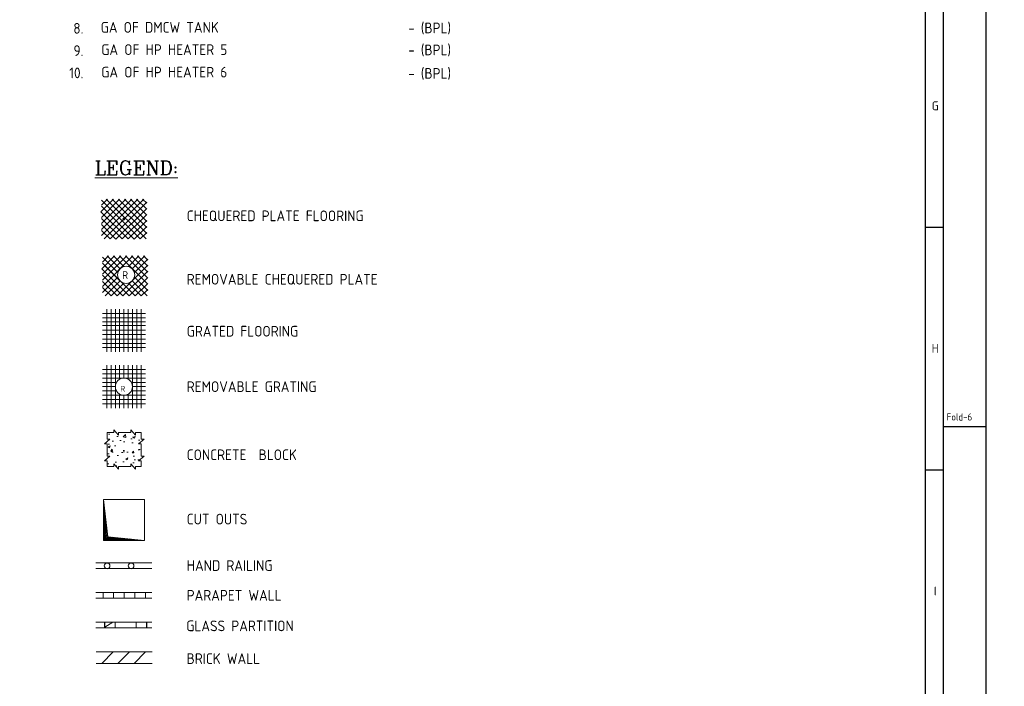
# Model space of a CAD drawing. Extents: x -287416 to 4934791, y -504132 to 1826789.
# Tile 79 of 256: x 102628 to 144012, y -149766 to -121737. Entities that reach past the tile are written whole.
import ezdxf
from ezdxf.enums import TextEntityAlignment as Align

# ---------------------------------------------------------------- set-up
doc = ezdxf.new("R2010")
doc.units = 0
doc.header["$LTSCALE"] = 800
doc.header["$MEASUREMENT"] = 0
doc.linetypes.add('CONTINOUS', pattern=[0])
doc.layers.get('0').update_dxf_attribs({"linetype": 'CONTINUOUS'})
doc.layers.add('T', color=3, linetype='CONTINUOUS', lineweight=15)
doc.layers.add('TEXT', color=3, linetype='CONTINUOUS', lineweight=15)
doc.styles.add('R', font='ROMANC')
doc.styles.add('ROMANC', font='romanc')
doc.styles.add('ROMANS', font='ISO9.shx', dxfattribs={"width": 0.8})
doc.styles.get("Standard").update_dxf_attribs({"font": 'ISO9'})

# ---------------------------------------------------------------- blocks, each defined once
blk = doc.blocks.new('A$C731D3036')
for p, q in [((-37.8, 265.66), (-37.8, 1816.5)), ((-37.8, 784.85), (-26.68, 784.85)), ((0, 660.34), (-26.68, 660.34)), ((-37.8, 633.66), (-26.68, 633.66))]:
    blk.add_line(p, q)
for points in [[(0, 1869.86), (-2643.59, 1869.86), (-2643.59, 0), (0, 0)], [(-26.68, 1843.18), (-2616.91, 1843.18), (-2616.91, 26.68), (-26.68, 26.68)]]:
    blk.add_lwpolyline(points, close=True)
for s, p in [('G', (-31.82, 860.45)), ('H', (-31.82, 709.26)), ('I', (-31.82, 558.07))]:
    blk.add_text(s, height=5.56).set_placement(p, align=Align.MIDDLE)
blk.add_text('Fold-6', height=4.447).set_placement((-24.68, 664.3))

msp = doc.modelspace()

# ---------------------------------------------------------------- hatches: boundary and pattern name
at = {"layer": 'TEXT'}
h = msp.add_hatch(dxfattribs=at)
h.set_pattern_fill('AR-CONC', color=256, scale=125, style=0)
h.set_pattern_definition([(50, (-523990.1, -447338.9), (896.5752, -78.4402), [93.75, -1031.25]), (355, (-523990.1, -447338.9), (-173.4392, 940.2402), [75, -825]), (100.4514, (-523915.4, -447345.5), (723.1367, 861.7994), [79.6752, -876.4276]), (46.1842, (-523990.1, -447088.9), (1334.0513, -206.8988), [140.625, -1546.875]), (96.6356, (-523878.9, -447106.2), (1168.3284, 1217.6473), [119.5129, -1314.6412]), (351.1842, (-523990.1, -447089), (1168.3274, 1217.6483), [112.5, -1237.5]), (21, (-523865.1, -447151.4), (746.1338, -503.2736), [93.75, -1031.25]), (326, (-523865.1, -447151.4), (304.1442, 906.4376), [75, -825]), (71.4514, (-523802.9, -447193.4), (1050.2783, 403.1631), [79.6752, -876.4276]), (37.5, (-523990.07, -447338.94), (15.19982, 416.11732), [0, -815, 0, -837.5, 0, -828.125]), (7.5, (-523990.07, -447338.94), (328.83692, 493.01464), [0, -477.5, 0, -796.25, 0, -315.625]), (327.5, (-524268.82, -447338.94), (667.27805, -28.19359), [0, -312.5, 0, -975, 0, -1293.75]), (317.5, (-524393.8, -447338.94), (728.9827, 125.13123), [0, -406.25, 0, -647.5, 0, -918.75])])
h.paths.add_polyline_path([(107015.4, -140522.8), (106776.5, -140522.8), (106776.5, -140637.5), (106585.4, -140408.2), (106585.4, -140522.8), (106300.1, -140522.8), (106300.1, -140283.9), (106185.4, -140283.9), (106414.7, -140092.8), (106300.1, -140092.8), (106300.1, -139807.5), (106300.1, -139568.6), (106185.4, -139568.6), (106414.7, -139377.5), (106300.1, -139377.5), (106300.1, -139092.1), (106585.4, -139092.1), (106585.4, -138977.5), (106776.5, -139206.8), (106776.5, -139092.1), (107015.4, -139092.1), (107300.8, -139092.1), (107300.8, -138977.5), (107491.9, -139206.8), (107491.9, -139092.1), (107740.1, -139092.1), (107740.1, -139377.5), (107854.7, -139377.5), (107625.4, -139568.6), (107740.1, -139568.6), (107740.1, -139807.5), (107740.1, -140092.8), (107854.7, -140092.8), (107625.4, -140283.9), (107740.1, -140283.9), (107740.1, -140522.8), (107491.9, -140522.8), (107491.9, -140637.5), (107300.8, -140408.2), (107300.8, -140522.8)])

# ---------------------------------------------------------------- linework, layer by layer
at = {"layer": 'TEXT', "flags": 128}
for points in [[(106039.1, -129815.9), (106573.7, -129280.3)], [(106060.7, -129539.6), (106319.9, -129280.3)], [(106060.7, -130048.9), (106829.3, -129280.3)], [(106060.7, -130303.4), (107083.1, -129280.3)], [(106060.7, -130557.9), (107338.7, -129280.3)], [(106060.7, -130812.4), (107592.5, -129280.3)], [(106060.7, -129328.7), (107687.9, -130955.2)], [(106172.3, -130955.2), (107846.3, -129280.3)], [(106265.9, -129280.3), (107941.7, -130955.2)], [(106426.1, -130955.2), (107966.9, -129415.4)], [(106521.5, -129280.3), (107966.9, -130725.7)], [(106775.3, -129280.3), (107966.9, -130471.1)], [(107030.9, -129280.3), (107966.9, -130216.6)], [(107284.7, -129280.3), (107966.9, -129962.1)], [(107538.5, -129280.3), (107966.9, -129707.4)], [(107794.1, -129280.3), (107966.9, -129452.9)], [(106039.1, -129815.9), (107191.1, -130955.2)], [(106060.7, -129583.2), (107439.5, -130961.5)], [(106674.5, -130961.5), (107966.9, -129670)], [(106935.5, -130955.2), (107966.9, -129924.5)], [(106060.7, -130092.4), (106935.5, -130955.2)], [(106060.7, -130346.9), (106674.5, -130961.5)], [(106994.9, -130117.8), (107009.3, -130103.4), (107023.7, -130117.8), (107009.3, -130132.2), (106994.9, -130117.8)], [(106994.9, -130117.8), (107009.3, -130103.4), (107023.7, -130117.8), (107009.3, -130132.2), (106994.9, -130117.8)], [(107191.1, -130955.2), (107966.9, -130179.2)], [(106060.7, -130601.5), (106426.1, -130955.2)], [(107439.5, -130961.5), (107966.9, -130433.7)], [(107687.9, -130955.2), (107966.9, -130688.2)], [(106083.5, -132208.5), (106618.1, -131672.8)], [(106105.1, -131932.2), (106364.3, -131672.8)], [(106105.1, -132441.2), (106873.7, -131672.8)], [(106105.1, -132695.9), (107127.5, -131672.8)], [(106105.1, -132950.4), (107383.1, -131672.8)], [(106105.1, -131721.2), (106753.1, -132369.9)], [(106105.1, -131975.7), (107483.9, -133354)], [(106310.3, -131672.8), (106846.7, -132208.5)], [(106565.9, -131672.8), (107008.7, -132115.4)], [(106819.7, -131672.8), (108011.3, -132863.7)], [(107075.3, -131672.8), (108011.3, -132609.2)], [(107194.1, -132115.4), (107636.9, -131672.8)], [(107329.1, -131672.8), (108011.3, -132354.5)], [(107356.1, -132208.5), (107892.5, -131672.8)], [(107449.7, -132369.9), (108011.3, -131808)], [(107584.7, -131672.8), (108011.3, -132099.9)], [(107838.5, -131672.8), (108011.3, -131845.4)], [(106083.5, -132208.5), (107222.9, -133347.7)], [(106209.5, -132081.2), (107483.9, -133354)], [(106718.9, -133354), (108011.3, -132062.5)], [(106967.3, -133347.7), (108011.3, -132317)], [(106105.1, -132484.8), (106967.3, -133347.7)], [(106105.1, -133205), (106753.1, -132556.2)], [(106105.1, -132739.5), (106718.9, -133354)], [(106216.7, -133347.7), (106846.7, -132717.7)], [(106470.5, -133347.7), (107008.7, -132810.8)], [(107194.1, -132810.8), (107732.3, -133347.7)], [(107222.9, -133347.7), (108011.3, -132571.7)], [(107356.1, -132717.7), (107986.1, -133347.7)], [(107449.7, -132556.2), (108011.3, -133118.2)], [(107483.9, -133354), (108011.3, -132826.2)], [(106105.1, -132994), (106470.5, -133347.7)], [(107732.3, -133347.7), (108011.3, -133080.8)], [(106289.3, -133906.7), (106289.3, -135706.7)], [(106469.3, -133906.7), (106469.3, -135706.7)], [(106649.3, -133906.7), (106649.3, -135706.7)], [(106649.3, -133906.7), (106649.3, -135706.7)], [(106829.3, -133906.7), (106829.3, -135706.7)], [(107009.3, -133906.7), (107009.3, -135706.7)], [(107009.3, -133906.7), (107009.3, -135706.7)], [(107189.3, -133906.7), (107189.3, -135706.7)], [(107189.3, -133906.7), (107189.3, -135706.7)], [(107369.3, -133906.7), (107369.3, -135706.7)], [(107549.3, -133906.7), (107549.3, -135706.7)], [(107729.3, -133906.7), (107729.3, -135706.7)], [(106109.3, -134086.7), (107909.3, -134086.7)], [(106109.3, -134266.7), (107909.3, -134266.7)], [(106109.3, -134446.7), (107909.3, -134446.7)], [(106109.3, -134602.2), (107909.3, -134602.2)], [(106109.3, -134794.4), (107909.3, -134794.4)], [(106109.3, -134974.4), (107909.3, -134974.4)], [(106109.3, -135166.7), (107909.3, -135166.7)], [(106109.3, -135346.7), (107909.3, -135346.7)], [(106109.3, -135526.7), (107909.3, -135526.7)], [(106109.3, -136444.9), (107909.3, -136444.9)], [(106289.3, -136264.9), (106289.3, -138064.9)], [(106469.3, -136264.9), (106469.3, -138064.9)], [(106649.3, -136264.9), (106649.3, -138064.9)], [(106649.3, -136264.9), (106649.3, -138064.9)], [(106829.3, -136264.9), (106829.3, -136853.1)], [(107009.3, -136264.9), (107009.3, -136804.9)], [(107189.3, -136264.9), (107189.3, -136853.1)], [(107369.3, -136264.9), (107369.3, -138064.9)], [(107549.3, -136264.9), (107549.3, -138064.9)], [(107729.3, -136264.9), (107729.3, -138064.9)], [(106109.3, -136624.9), (107909.3, -136624.9)], [(106109.3, -136804.9), (107909.3, -136804.9)], [(106109.3, -136984.9), (106697.9, -136984.9)], [(106109.3, -137164.9), (106649.3, -137164.9)], [(106109.3, -137344.9), (106697.9, -137344.9)], [(107320.7, -136984.9), (107909.3, -136984.9)], [(107320.7, -137344.9), (107909.3, -137344.9)], [(107369.3, -137164.9), (107909.3, -137164.9)], [(106109.3, -137524.9), (107909.3, -137524.9)], [(106109.3, -137704.9), (107909.3, -137704.9)], [(106829.3, -137476.7), (106829.3, -138064.9)], [(107009.3, -137524.9), (107009.3, -138064.9)], [(107189.3, -137476.7), (107189.3, -138064.9)], [(106109.3, -137884.9), (107909.3, -137884.9)], [(107015.4, -139092.1), (106776.5, -139092.1), (106776.5, -139206.8), (106585.4, -138977.5), (106585.4, -139092.1), (106300.1, -139092.1)], [(107740.1, -139092.1), (107491.9, -139092.1), (107491.9, -139206.8), (107300.8, -138977.5), (107300.8, -139092.1), (107015.4, -139092.1)], [(106300.1, -139807.5), (106300.1, -139568.6), (106185.4, -139568.6), (106414.7, -139377.5), (106300.1, -139377.5), (106300.1, -139092.1)], [(107740.1, -139807.5), (107740.1, -139568.6), (107625.4, -139568.6), (107854.7, -139377.5), (107740.1, -139377.5), (107740.1, -139092.1)], [(106300.1, -140522.8), (106300.1, -140283.9), (106185.4, -140283.9), (106414.7, -140092.8), (106300.1, -140092.8), (106300.1, -139807.5)], [(107740.1, -140522.8), (107740.1, -140283.9), (107625.4, -140283.9), (107854.7, -140092.8), (107740.1, -140092.8), (107740.1, -139807.5)], [(107015.4, -140522.8), (106776.5, -140522.8), (106776.5, -140637.5), (106585.4, -140408.2), (106585.4, -140522.8), (106300.1, -140522.8)], [(107740.1, -140522.8), (107491.9, -140522.8), (107491.9, -140637.5), (107300.8, -140408.2), (107300.8, -140522.8), (107015.4, -140522.8)], [(106145.3, -141907.3), (106145.3, -143635.3)], [(106330.7, -143479.6), (106145.3, -141907.3)], [(106145.3, -141907.3), (107873.3, -141907.3)], [(107873.3, -141907.3), (107873.3, -143635.3)], [(106145.3, -142372.2), (106193.9, -142323.3)], [(106145.3, -142435.8), (106201.1, -142380.2)], [(106145.3, -142499.5), (106208.3, -142437)], [(106145.3, -142563), (106213.7, -142494.1)], [(106145.3, -142626.8), (106220.9, -142551)], [(106145.3, -142690.3), (106228.1, -142607.9)], [(106145.3, -142754), (106235.3, -142664.9)], [(106145.3, -142817.7), (106240.7, -142721.8)], [(106145.3, -142881.3), (106247.9, -142778.7)], [(106145.3, -142945), (106255.1, -142835.7)], [(106145.3, -143008.5), (106260.5, -142892.6)], [(106145.3, -143072.3), (106267.7, -142949.5)], [(106145.3, -143135.8), (106274.9, -143006.6)], [(106145.3, -143199.5), (106282.1, -143063.4)], [(106145.3, -143263.1), (106287.5, -143120.3)], [(106145.3, -143326.8), (106294.7, -143177.4)], [(106145.3, -143390.5), (106301.9, -143234.3)], [(106145.3, -143454), (106309.1, -143291.1)], [(106145.3, -143517.8), (106314.5, -143348.2)], [(106145.3, -143581.3), (106321.7, -143405.1)], [(106145.3, -143635.3), (106330.7, -143479.6)], [(106219.1, -143635.3), (106370.3, -143483.7)], [(106282.1, -143635.3), (106427.9, -143489.5)], [(107873.3, -143635.3), (106330.7, -143479.6)], [(106345.1, -143635.3), (106485.5, -143495.4)], [(106409.9, -143635.3), (106543.1, -143501.2)], [(106472.9, -143635.3), (106600.7, -143507)], [(106537.7, -143635.3), (106660.1, -143512.9)], [(106600.7, -143635.3), (106717.7, -143518.7)], [(106663.7, -143635.3), (106775.3, -143524.4)], [(106728.5, -143635.3), (106832.9, -143530.4)], [(106791.5, -143635.3), (106890.5, -143536.1)], [(106854.5, -143635.3), (106948.1, -143542.1)], [(106919.3, -143635.3), (107005.7, -143547.8)], [(106982.3, -143635.3), (107063.3, -143553.8)], [(107045.3, -143635.3), (107120.9, -143559.5)], [(107110.1, -143635.3), (107180.3, -143565.3)], [(107173.1, -143635.3), (107237.9, -143571.2)], [(107236.1, -143635.3), (107295.5, -143577)], [(107300.9, -143635.3), (107353.1, -143582.7)], [(107363.9, -143635.3), (107410.7, -143588.7)], [(107426.9, -143635.3), (107468.3, -143594.4)], [(106145.3, -143635.3), (107873.3, -143635.3)], [(105830.9, -144576.5), (108187.7, -144576.5)], [(105830.9, -144816.5), (108187.7, -144816.5)], [(105830.9, -145824.3), (108187.7, -145824.3)], [(105830.9, -146064.3), (108187.7, -146064.3)], [(106133.3, -146064.3), (106133.3, -145824.3)], [(106577.3, -145824.3), (106577.3, -146064.3)], [(107023.7, -145824.3), (107023.7, -146064.3)], [(107467.7, -145824.3), (107467.7, -146064.3)], [(107914.1, -145824.3), (107914.1, -146064.3)], [(105830.9, -147072.1), (108185.3, -147072.1)], [(105830.9, -147312.1), (108185.3, -147312.1)], [(106198.1, -147308.8), (106198.1, -147068.8)], [(106202.9, -147312.4), (106646.9, -147312.4), (106646.9, -147072.4), (106202.9, -147072.4), (106202.9, -147312.4)], [(106202.9, -147272.3), (106548.5, -147072.4)], [(106642.1, -147308.8), (106642.1, -147068.8)], [(107520.5, -147313.8), (107520.5, -147073.8)], [(107522.9, -147312.4), (107966.9, -147312.4), (107966.9, -147072.4), (107522.9, -147072.4), (107522.9, -147312.4)], [(107964.5, -147313.8), (107964.5, -147073.8)], [(105845.3, -148319.9), (108199.7, -148319.9)], [(106080.1, -148799.9), (106560.1, -148319.9)], [(106759, -148799.9), (107239, -148319.9)], [(107437.8, -148799.9), (107917.8, -148319.9)], [(105845.3, -148799.9), (108199.7, -148799.9)]]:
    msp.add_lwpolyline(points, dxfattribs=at)
for points in [[(106966.1, -130117.8, -1), (107052.5, -130117.8, -1), (106966.1, -130117.8)], [(106966.1, -130117.8, -1), (107052.5, -130117.8, -1), (106966.1, -130117.8)], [(107460.5, -132463.2, 1), (106740.5, -132463.2, 1), (107460.5, -132463.2)], [(107369.3, -137164.9, 1), (106649.3, -137164.9, 1), (107369.3, -137164.9)], [(106421.3, -144702, 1), (106181.3, -144702, 1), (106421.3, -144702)], [(107429.3, -144702, 1), (107189.3, -144702, 1), (107429.3, -144702)]]:
    msp.add_lwpolyline(points, format="xyb", dxfattribs=at)

# ---------------------------------------------------------------- block references
at = {"color": 1, "linetype": 'CONTINOUS', "lineweight": 15, "xscale": 67.46500254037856, "yscale": 67.46500254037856, "zscale": 67.46500254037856}
msp.add_blockref('A$C731D3036', (143254.7, -183408.7), dxfattribs=at)

# ---------------------------------------------------------------- texts
at = {"insert": (54259.9, -142221.9), "char_height": 300, "attachment_point": 1, "style": 'ROMANS'}
msp.add_mtext_dynamic_manual_height_columns('\\pi407.49;MONORAIL FOR PANEL \\PHANDLING BOTTOM OF \\P\\pi676.07;MONORAIL @ 27.2M', width=4849.273, gutter_width=2000, heights=[0], dxfattribs=at)
at = {"layer": 'T', "insert": (74774.6, -142546.9), "char_height": 400, "attachment_point": 1, "style": 'ROMANC'}
msp.add_mtext_dynamic_manual_height_columns('\\pi65.491;COOLING TOWER ETC \\P\\pi579.78;AT ROOF OF CER', width=6702.411, gutter_width=2000, heights=[0], dxfattribs=at)
at = {"layer": 'TEXT', "style": 'ROMANS'}
for s, p in [('8.', (105306.6, -122325.4)), ('9.', (105306.6, -123263)), ('10.', (105306.6, -124200.6))]:
    msp.add_text(s, height=450, dxfattribs=at).set_placement(p, align=Align.RIGHT)
at = {"layer": 'TEXT'}
for s, height, style, p in [('GA OF DMCW TANK', 450, 'ROMANS', (106032.4, -122285, 2294)), ('- (BPL)', 450, 'ROMANS', (118955.1, -122309.3)), ('GA OF HP HEATER 5', 450, 'ROMANS', (106056.5, -123221)), ('- (BPL)', 450, 'ROMANS', (118955.1, -123232.4)), ('GA OF HP HEATER 6', 450, 'ROMANS', (106056.5, -124168.4)), ('- (BPL)', 450, 'ROMANS', (118955.1, -124220)), ('%%uLEGEND:%%u', 600, 'R', (105782.3, -128265)), ('CHEQUERED PLATE FLOORING', 450, 'ROMANS', (109647.9, -130209.2)), ('R', 330, 'ROMANS', (106938.5, -132639.6)), ('REMOVABLE CHEQUERED PLATE', 450, 'ROMANS', (109647.9, -132875.8)), ('GRATED FLOORING', 450, 'ROMANS', (109647.9, -135060.6)), ('REMOVABLE GRATING', 450, 'ROMANS', (109647.9, -137391.2)), ('R', 247.5, 'ROMANS', (106852.7, -137380.4)), ('CONCRETE  BLOCK', 450, 'ROMANS', (109647.9, -140256.4)), ('CUT OUTS', 450, 'ROMANS', (109647.9, -142961.1)), ('HAND RAILING', 450, 'ROMANS', (109647.9, -144913)), ('PARAPET WALL', 450, 'ROMANS', (109647.9, -146162.5)), ('GLASS PARTITION', 450, 'ROMANS', (109628.7, -147449.2)), ('BRICK WALL', 450, 'ROMANS', (109643.1, -148826))]:
    msp.add_text(s, height=height, dxfattribs=dict(at, style=style)).set_placement(p)

doc.saveas('drawing.dxf')
